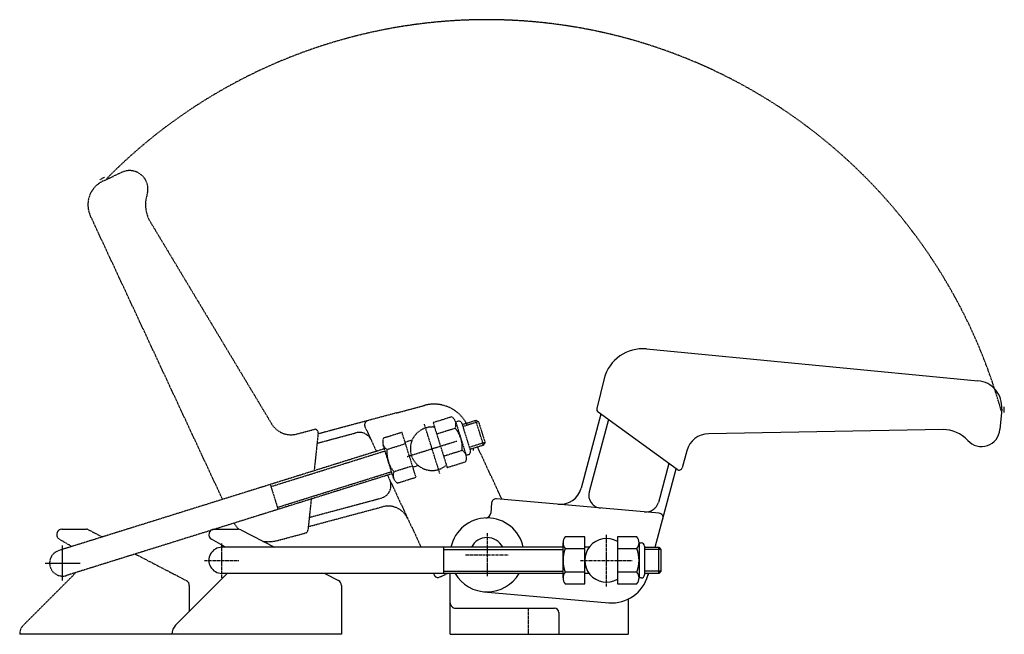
# Model space of a CAD drawing. Extents: x 227 to 680, y 110 to 393.
import ezdxf

# ---------------------------------------------------------------- set-up
doc = ezdxf.new("R2010")
doc.units = 0
doc.linetypes.add('CENTER', pattern=[2, 1.25, -0.25, 0.25, -0.25])
doc.linetypes.add('HIDDEN', pattern=[0.375, 0.25, -0.125])
doc.layers.get('0').update_dxf_attribs({"linetype": 'CONTINUOUS'})
doc.layers.add('BRAUER-1', color=1, linetype='CENTER')
doc.layers.add('BRAUER-5', color=4, linetype='HIDDEN')

msp = doc.modelspace()

# ---------------------------------------------------------------- linework, layer by layer
for p, q in [((515.084792, 241.264115), (667.590528, 226.577833)), ((495.60277, 227.622655), (492.246106, 213.795387)), ((678.498996, 213.577629), (677.671034, 204.113793)), ((679.702433, 212.04365), (679.702434, 214.54365)), ((494.145848, 211.226062), (485.019048, 177.164326)), ((497.612482, 208.708889), (488.729725, 175.557905)), ((529.213274, 185.76309), (492.813656, 212.193386)), ((651.50235, 204.100388), (543.602968, 202.208499)), ((533.643967, 194.427706), (531.543501, 186.588635)), ((519.151443, 150), (528.81215, 186.054352)), ((525.345527, 188.571518), (520.552064, 170.682081)), ((520.920839, 165.67277), (446.008444, 172.226744)), ((443.841728, 170.408671), (443.435525, 165.765493)), ((316.250001, 158.335681), (327.250001, 158.335681)), ((328.401629, 158.054634), (343.921265, 150)), ((486.693153, 154.8), (477.726747, 154.8)), ((486.693153, 133.2), (486.693153, 154.8)), ((501.693153, 154.8), (501.693153, 133.2)), ((510.659559, 154.8), (501.693153, 154.8)), ((321.357696, 150), (315.000001, 153.670617)), ((476.694541, 150), (319.750001, 150)), ((421.694541, 150), (421.694541, 138)), ((476.693153, 135.9), (476.693153, 152.1)), ((488.693157, 150), (486.693153, 150)), ((511.693153, 152.1), (511.693153, 135.9)), ((511.693153, 152.1), (512.693153, 152.1)), ((514.193153, 150.6), (514.193153, 137.4)), ((514.193153, 150), (520.750001, 150)), ((520.750001, 150), (521.750001, 149)), ((520.750001, 138), (520.750001, 150)), ((421.694541, 149), (476.693153, 149)), ((477.726747, 149.4), (486.693153, 149.4)), ((501.693153, 149.4), (510.659559, 149.4)), ((521.750001, 149), (514.193153, 149)), ((521.750001, 149), (521.750001, 139)), ((322.235282, 138), (298.477923, 114.242641)), ((476.694541, 138), (319.750001, 138)), ((367.042817, 138), (373.401629, 134.6998)), ((421.694541, 139), (476.693153, 139)), ((424.750001, 110), (424.750001, 138)), ((486.693153, 138.6), (477.726747, 138.6)), ((488.693157, 138), (486.693153, 138)), ((510.65956, 138.6), (501.693153, 138.6)), ((512.693153, 135.9), (511.693153, 135.9)), ((521.750001, 139), (514.193153, 139)), ((520.750001, 138), (514.193153, 138)), ((515.686363, 137.068111), (515.936061, 138)), ((515.936061, 138), (515.686363, 137.068111)), ((521.750001, 139), (520.750001, 138)), ((374.750001, 132.480847), (374.750001, 110)), ((477.726747, 133.2), (486.693153, 133.2)), ((501.693153, 133.2), (510.65956, 133.2)), ((440.268349, 129.564677), (497.783973, 124.532726)), ((506.693153, 126.176477), (506.693153, 110)), ((427.250001, 122), (472.749999, 122)), ((474.749999, 120), (474.749999, 110)), ((374.750001, 110), (296.720564, 110)), ((424.750001, 110), (506.693153, 110))]:
    msp.add_line(p, q)
for centre, radius, start, end in [((513.472413, 222.83451), 18.500003, 85.000008, 165.000032), ((666.544662, 214.623506), 11.999998, 354.999961, 85.000007), ((493.694994, 213.407159), 1.5, 165.000014, 234.016059), ((651.764141, 189.102679), 14.999993, 42.089849, 91.000019), ((669.203376, 204.85461), 8.500001, 222.08977, 355.000047), ((543.786191, 191.710114), 10.5, 90.99985, 165.000048), ((530.094612, 186.976863), 1.5, 234.016049, 345.000038), ((475.35979, 179.752517), 10, 264.999997, 344.999998), ((445.834124, 170.234365), 1.999991, 84.999732, 175.000167), ((494.525281, 174.004995), 6, 165.000036, 265.000024), ((514.756509, 172.234997), 6, 265.000014, 344.999991), ((441.750001, 146.5), 16.999998, 11.881157, 168.118843), ((440.945022, 165.983373), 2.499981, 272.366534, 335.50031), ((440.945022, 165.983373), 2.500015, 272.366534, 355.000251), ((440.945022, 165.983373), 2.500015, 335.500313, 355.000251), ((520.746527, 163.68038), 2, 345.000038, 85.000008), ((316.250001, 155.835681), 2.5, 89.99998, 240), ((327.250001, 155.835681), 2.5, 62.570854, 90), ((441.750001, 146.5), 7.999992, 25.944509, 154.055487), ((480.827528, 152.1), 4.11155, 138.952326, 221.047665), ((507.558778, 152.1), 4.11155, 318.952337, 41.047667), ((319.750001, 144), 6, 89.99999, 270), ((496.693153, 144), 10, 59.999981, 300), ((512.693153, 150.6), 1.5, 0, 90), ((491.335731, 144), 14.64119, 158.356975, 201.643014), ((497.050575, 144), 14.64119, 338.356986, 21.643016), ((441.750001, 146.5), 17, 210, 330), ((480.827528, 135.9), 4.11155, 138.952326, 221.047665), ((499.265623, 141.468034), 16.999998, 264.999992, 345.000004), ((507.558778, 135.9), 4.11155, 318.952337, 41.047658), ((512.693153, 137.4), 1.5, 270, 0), ((372.250001, 132.480847), 2.5, 0, 62.570861), ((427.250001, 124.5), 2.5, 179.99999, 270), ((472.749999, 120), 2, 0, 90), ((302.720564, 110), 6, 135.000001, 180)]:
    msp.add_arc(centre, radius, start, end)
at = {"layer": 'BRAUER-1'}
for p, q in [((441.750001, 156.5), (441.750001, 136.5)), ((496.693153, 132), (496.693153, 156)), ((319.750001, 136), (319.750001, 152)), ((431.750001, 146.5), (451.750001, 146.5)), ((311.750001, 144), (327.750001, 144)), ((484.693153, 144), (508.693153, 144)), ((460.7, 122), (460.7, 110))]:
    msp.add_line(p, q, dxfattribs=at)
at = {"layer": 'BRAUER-5'}
for p, q in [((265.034573, 318.424842), (273.644477, 322.439724)), ((265.761319, 320.234039), (263.596255, 318.98404)), ((320.056591, 172.035297), (259.2303, 302.47773)), ((286.740428, 299.783682), (342.578543, 206.853008)), ((400.018191, 211.781615), (412.950076, 215.24671)), ((400.018191, 211.781615), (363.963853, 202.120857)), ((425.491367, 209.989303), (416.932582, 207.316547)), ((430.295132, 206.460828), (436.5539, 208.41533)), ((440.130927, 196.96086), (436.5539, 208.41533)), ((436.5539, 208.41533), (437.806525, 207.758876)), ((354.296407, 202.118656), (362.135475, 204.219134)), ((385.560476, 205.477572), (390.846475, 194.141716)), ((420.021063, 183.877867), (412.865914, 206.786464)), ((416.932582, 207.316547), (423.37123, 186.698501)), ((418.542244, 202.162035), (427.101029, 204.834792)), ((427.282804, 207.720147), (428.237344, 208.018232)), ((427.282804, 207.720147), (432.111791, 192.256612)), ((430.116281, 207.033552), (434.05101, 194.433635)), ((437.806525, 207.758876), (430.593218, 205.506289)), ((437.806525, 207.758876), (440.78738, 198.213485)), ((364.015531, 202.613871), (362.189418, 185.192628)), ((363.517235, 197.86009), (381.406673, 202.653548)), ((402.614495, 202.845263), (394.055709, 200.172507)), ((409.053143, 182.227218), (402.614495, 202.845263)), ((394.501239, 195.283033), (244.69153, 148.500132)), ((398.70292, 181.823618), (393.873934, 197.287152)), ((395.665371, 195.017996), (404.224157, 197.690752)), ((407.248837, 199.263881), (404.045305, 198.263475)), ((404.98919, 191.754591), (427.897787, 198.90974)), ((440.78738, 198.213485), (433.574073, 195.960898)), ((440.130927, 196.96086), (433.872159, 195.006358)), ((435.575269, 194.561939), (435.535833, 195.525894)), ((448.617289, 171.9985), (437.37802, 196.101176)), ((440.78738, 198.213485), (440.130927, 196.96086)), ((342.299671, 177.933788), (394.797999, 194.328081)), ((430.320355, 194.525769), (421.761568, 191.853012)), ((433.06633, 192.554698), (432.111791, 192.256612)), ((407.443481, 187.381729), (398.884695, 184.708973)), ((410.116762, 187.587972), (407.622332, 186.809005)), ((423.37123, 186.698501), (431.930017, 189.371258)), ((398.078265, 183.828564), (248.268557, 137.045662)), ((345.280526, 168.388397), (397.778855, 184.782689)), ((395.963526, 183.168168), (411.430103, 150)), ((400.494357, 179.554461), (409.053143, 182.227218)), ((342.001585, 178.888327), (345.578612, 167.433858)), ((360.827064, 172.195678), (359.326033, 157.87573)), ((359.944283, 163.773883), (393.095255, 172.656682)), ((359.497664, 159.513104), (393.559392, 168.639931)), ((246.250001, 158.335681), (257.250001, 158.335681)), ((258.401629, 158.054634), (264.744969, 154.762463)), ((345.69517, 153.226539), (358.222434, 156.583216)), ((250.703654, 150.377611), (245.000001, 153.670617)), ((246.480043, 134.772897), (246.480043, 150.772897)), ((279.868074, 146.913628), (297.042817, 138)), ((238.480043, 142.772897), (254.480043, 142.772897)), ((252.235282, 138), (228.477923, 114.242641)), ((297.042817, 138), (303.401629, 134.6998)), ((417.025797, 138), (417.340766, 137.324548)), ((419.998621, 136.357153), (423.521673, 138)), ((304.750001, 132.480847), (304.750001, 120.514719)), ((296.720564, 110), (226.720564, 110))]:
    msp.add_line(p, q, dxfattribs=at)
for centre, radius, start, end in [((441.570145, 146.915039), 245.707281, 15.453298, 135.461242), ((277.236739, 314.736109), 8.500001, 342.08977, 115.000047), ((270.105984, 307.549147), 11.999998, 114.999961, 205.000007), ((299.597928, 307.509253), 14.999993, 162.089849, 211.000019), ((417.35, 198.825973), 16.999998, 24.999992, 105.000004), ((423.336382, 206.487749), 4.11155, 336.294991, 58.390321), ((351.578799, 212.260875), 10.5, 210.99985, 285.000048), ((362.523704, 202.770246), 1.5, 354.016049, 105.000038), ((387.373092, 206.322808), 2, 105.000038, 205.000008), ((416.443489, 195.332165), 10, 83.519001, 311.166307), ((415.720384, 195.623638), 14.64119, 355.69964, 38.985669), ((428.684472, 206.586424), 1.5, 17.342654, 107.342654), ((382.959586, 196.857992), 6, 25.000014, 104.999991), ((397.820357, 198.519549), 4.11155, 156.29498, 238.390319), ((410.265341, 193.920126), 14.64119, 175.699629, 218.985668), ((428.165368, 191.024215), 4.11155, 336.294991, 58.390311), ((432.619201, 193.986507), 1.5, 287.342654, 17.342654), ((402.649343, 183.056015), 4.11155, 156.29498, 238.390319), ((391.542337, 178.452236), 6, 285.000036, 25.000024), ((396.147582, 158.980673), 10, 24.999997, 104.999998), ((340.907004, 171.096176), 18.500003, 212.66421, 223.676663), ((246.250001, 155.835681), 2.5, 89.99998, 240), ((257.250001, 155.835681), 2.5, 62.570854, 90), ((357.834205, 158.032104), 1.5, 285.000014, 354.016059), ((340.907004, 171.096176), 18.500003, 263.003478, 285.000032), ((246.480043, 142.772897), 6, 107.342644, 287.342654), ((419.153377, 138.169772), 1.999991, 204.999732, 295.000167), ((302.250001, 132.480847), 2.5, 0, 62.570861), ((232.720564, 110), 6, 135.000001, 180)]:
    msp.add_arc(centre, radius, start, end, dxfattribs=at)

doc.saveas('drawing.dxf')
